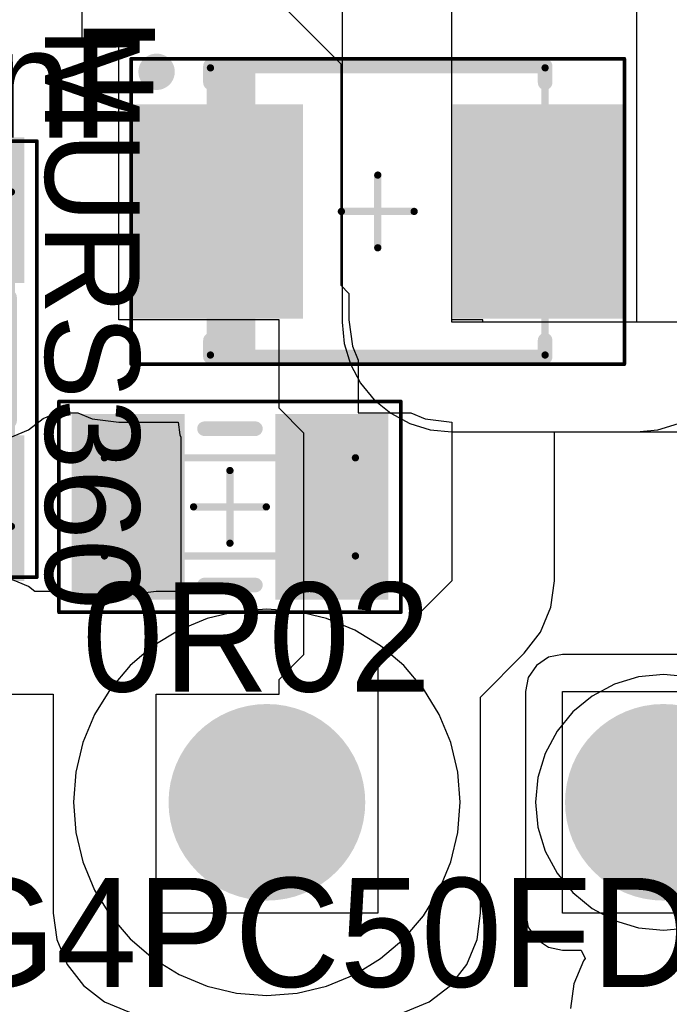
# Model space of a CAD drawing. Header units: millimetres. Extents: x 25.4 to 95.4, y 25.4 to 70.5.
# Tile 4 of 13: x 37.2 to 46.2, y 49 to 62.6. Entities that reach past the tile are written whole.
import ezdxf

# ---------------------------------------------------------------- set-up
doc = ezdxf.new("R2010")
doc.units = ezdxf.units.MM
for name, color, linetype in [('BottomLayer', 5, 'Continuous'), ('BottomSolder', 6, 'Continuous'), ('Mechanical13', 56, 'Continuous'), ('Mechanical15', 56, 'Continuous'), ('MultiLayer', 9, 'Continuous'), ('PadHoleLayer', 156, 'Continuous'), ('TopLayer', 1, 'Continuous'), ('TopOverlay', 2, 'Continuous'), ('TopPaste', 8, 'Continuous'), ('TopSolder', 216, 'Continuous')]:
    doc.layers.add(name, color=color, linetype=linetype)

# ---------------------------------------------------------------- blocks, each defined once
blk = doc.blocks.new('TO_247AC_B_6')
at = {"layer": 'BottomLayer', "const_width": 1.25}
for points in [[(-6.075, 0, 1), (-4.825, 0, 1)], [(-0.625, 0, 1), (0.625, 0, 1)], [(4.825, 0, 1), (6.075, 0, 1)]]:
    blk.add_lwpolyline(points, format="xyb", close=True, dxfattribs=at)
at = {"layer": 'BottomSolder', "const_width": 1.352}
for points in [[(-6.126, 0, 1), (-4.774, 0, 1)], [(-0.676, 0, 1), (0.676, 0, 1)], [(4.774, 0, 1), (6.126, 0, 1)]]:
    blk.add_lwpolyline(points, format="xyb", close=True, dxfattribs=at)
at = {"layer": 'MultiLayer', "const_width": 1.25}
for points in [[(-6.075, 0, 1), (-4.825, 0, 1)], [(-0.625, 0, 1), (0.625, 0, 1)], [(4.825, 0, 1), (6.075, 0, 1)]]:
    blk.add_lwpolyline(points, format="xyb", close=True, dxfattribs=at)
at = {"layer": 'PadHoleLayer', "const_width": 0.8}
for points in [[(-5.85, 0, 1), (-5.05, 0, 1)], [(-0.4, 0, 1), (0.4, 0, 1)], [(5.05, 0, 1), (5.85, 0, 1)]]:
    blk.add_lwpolyline(points, format="xyb", close=True, dxfattribs=at)
at = {"layer": 'TopLayer', "const_width": 1.25}
for points in [[(-6.075, 0, 1), (-4.825, 0, 1)], [(-0.625, 0, 1), (0.625, 0, 1)], [(4.825, 0, 1), (6.075, 0, 1)]]:
    blk.add_lwpolyline(points, format="xyb", close=True, dxfattribs=at)
at = {"layer": 'TopSolder', "const_width": 1.352}
for points in [[(-6.126, 0, 1), (-4.774, 0, 1)], [(-0.676, 0, 1), (0.676, 0, 1)], [(4.774, 0, 1), (6.126, 0, 1)]]:
    blk.add_lwpolyline(points, format="xyb", close=True, dxfattribs=at)
blk = doc.blocks.new('CAP_1812_TDK_9')
at = {"layer": 'Mechanical13', "const_width": 0.1}
for points in [[(2.3, 1.6), (-2.3, 1.6)], [(-2.3, -1.6), (-2.3, 1.6)], [(2.3, -1.6), (2.3, 1.6)], [(2.3, -1.6), (-2.3, -1.6)]]:
    blk.add_lwpolyline(points, dxfattribs=at)
at = {"layer": 'Mechanical13', "const_width": 0.05}
for points in [[(-2.325, 1.6, 1), (-2.275, 1.6, 1)], [(-2.325, 1.6, 1), (-2.275, 1.6, 1)], [(2.275, 1.6, 1), (2.325, 1.6, 1)], [(2.275, 1.6, 1), (2.325, 1.6, 1)], [(-2.325, -1.6, 1), (-2.275, -1.6, 1)], [(-2.325, -1.6, 1), (-2.275, -1.6, 1)], [(2.275, -1.6, 1), (2.325, -1.6, 1)], [(2.275, -1.6, 1), (2.325, -1.6, 1)]]:
    blk.add_lwpolyline(points, format="xyb", close=True, dxfattribs=at)
at = {"layer": 'Mechanical15'}
for points, const_width in [([(3, 1.95), (-3, 1.95)], 0.05), ([(-3, -1.95), (-3, 1.95)], 0.05), ([(3, -1.95), (3, 1.95)], 0.05), ([(0, -0.5), (0, 0.5)], 0.1), ([(0.5, 0), (-0.5, 0)], 0.1), ([(3, -1.95), (-3, -1.95)], 0.05)]:
    blk.add_lwpolyline(points, dxfattribs=dict(at, const_width=const_width))
for points, const_width in [([(-3.013, 1.95, 1), (-2.988, 1.95, 1)], 0.025), ([(-3.013, 1.95, 1), (-2.988, 1.95, 1)], 0.025), ([(2.987, 1.95, 1), (3.012, 1.95, 1)], 0.025), ([(2.987, 1.95, 1), (3.012, 1.95, 1)], 0.025), ([(-0.025, 0.5, 1), (0.025, 0.5, 1)], 0.05), ([(-0.525, 0, 1), (-0.475, 0, 1)], 0.05), ([(0.475, 0, 1), (0.525, 0, 1)], 0.05), ([(-0.025, -0.5, 1), (0.025, -0.5, 1)], 0.05), ([(-3.013, -1.95, 1), (-2.988, -1.95, 1)], 0.025), ([(-3.013, -1.95, 1), (-2.988, -1.95, 1)], 0.025), ([(2.987, -1.95, 1), (3.012, -1.95, 1)], 0.025), ([(2.987, -1.95, 1), (3.012, -1.95, 1)], 0.025)]:
    blk.add_lwpolyline(points, format="xyb", close=True, dxfattribs=dict(at, const_width=const_width))
at = {"layer": 'TopLayer'}
for points in [[(-1.15, -1.675), (-1.15, 1.675), (-2.95, -1.675), (-2.95, 1.675)], [(2.95, -1.675), (2.95, 1.675), (1.15, -1.675), (1.15, 1.675)]]:
    blk.add_solid(points, dxfattribs=at)
at = {"layer": 'TopOverlay', "const_width": 0.2}
for points in [[(0.85, 1.575), (-0.85, 1.575)], [(0.85, -1.575), (-0.85, -1.575)]]:
    blk.add_lwpolyline(points, dxfattribs=at)
at = {"layer": 'TopOverlay', "const_width": 0.1}
for points in [[(-0.9, 1.575, 1), (-0.8, 1.575, 1)], [(0.8, 1.575, 1), (0.9, 1.575, 1)], [(-0.9, -1.575, 1), (-0.8, -1.575, 1)], [(0.8, -1.575, 1), (0.9, -1.575, 1)]]:
    blk.add_lwpolyline(points, format="xyb", close=True, dxfattribs=at)
at = {"layer": 'TopPaste'}
for points in [[(-1.15, -1.675), (-1.15, 1.675), (-2.95, -1.675), (-2.95, 1.675)], [(2.95, -1.675), (2.95, 1.675), (1.15, -1.675), (1.15, 1.675)]]:
    blk.add_solid(points, dxfattribs=at)
at = {"layer": 'TopSolder'}
for points in [[(-1.048, -1.777), (-1.048, 1.777), (-3.052, -1.777), (-3.052, 1.777)], [(3.052, -1.777), (3.052, 1.777), (1.048, -1.777), (1.048, 1.777)]]:
    blk.add_solid(points, dxfattribs=at)
blk = doc.blocks.new('ONSC_SMB_2_403A_03_V_18')
at = {"layer": 'Mechanical13', "const_width": 0.1}
for points in [[(-2.3, 1.975), (2.3, 1.975)], [(-2.3, -1.975), (-2.3, 1.975)], [(2.3, -1.975), (2.3, 1.975)], [(-2.3, -1.975), (2.3, -1.975)]]:
    blk.add_lwpolyline(points, dxfattribs=at)
at = {"layer": 'Mechanical13', "const_width": 0.05}
for points in [[(-2.325, 1.975, 1), (-2.275, 1.975, 1)], [(-2.325, 1.975, 1), (-2.275, 1.975, 1)], [(2.275, 1.975, 1), (2.325, 1.975, 1)], [(2.275, 1.975, 1), (2.325, 1.975, 1)], [(-2.325, -1.975, 1), (-2.275, -1.975, 1)], [(-2.325, -1.975, 1), (-2.275, -1.975, 1)], [(2.275, -1.975, 1), (2.325, -1.975, 1)], [(2.275, -1.975, 1), (2.325, -1.975, 1)]]:
    blk.add_lwpolyline(points, format="xyb", close=True, dxfattribs=at)
at = {"layer": 'Mechanical13'}
blk.add_solid([(-2.3, -1.975), (-1.681, -1.975), (-2.3, 1.975), (-1.681, 1.975)], dxfattribs=at)
at = {"layer": 'Mechanical15'}
for points, const_width in [([(-3.39, 2.1), (3.39, 2.1)], 0.05), ([(-3.39, -2.1), (-3.39, 2.1)], 0.05), ([(3.39, -2.1), (3.39, 2.1)], 0.05), ([(0, -0.5), (0, 0.5)], 0.1), ([(-0.5, 0), (0.5, 0)], 0.1), ([(-3.39, -2.1), (3.39, -2.1)], 0.05)]:
    blk.add_lwpolyline(points, dxfattribs=dict(at, const_width=const_width))
for points, const_width in [([(-3.402, 2.1, 1), (-3.377, 2.1, 1)], 0.025), ([(-3.402, 2.1, 1), (-3.377, 2.1, 1)], 0.025), ([(3.377, 2.1, 1), (3.402, 2.1, 1)], 0.025), ([(3.377, 2.1, 1), (3.402, 2.1, 1)], 0.025), ([(-0.025, 0.5, 1), (0.025, 0.5, 1)], 0.05), ([(-0.525, 0, 1), (-0.475, 0, 1)], 0.05), ([(0.475, 0, 1), (0.525, 0, 1)], 0.05), ([(-0.025, -0.5, 1), (0.025, -0.5, 1)], 0.05), ([(-3.402, -2.1, 1), (-3.377, -2.1, 1)], 0.025), ([(-3.402, -2.1, 1), (-3.377, -2.1, 1)], 0.025), ([(3.377, -2.1, 1), (3.402, -2.1, 1)], 0.025), ([(3.377, -2.1, 1), (3.402, -2.1, 1)], 0.025)]:
    blk.add_lwpolyline(points, format="xyb", close=True, dxfattribs=dict(at, const_width=const_width))
at = {"layer": 'TopLayer'}
for points in [[(-1.131, -1.371), (-1.131, 1.371), (-3.29, -1.371), (-3.29, 1.371)], [(3.289, -1.371), (3.289, 1.371), (1.13, -1.371), (1.13, 1.371)]]:
    blk.add_solid(points, dxfattribs=at)
at = {"layer": 'TopOverlay'}
for points, const_width in [([(-2.915, 1.921, 1), (-3.165, 1.921, 1)], 0.25), ([(-3.227, 1.921, 1), (-3.102, 1.921, 1)], 0.125), ([(-2.977, 1.921, 1), (-2.852, 1.921, 1)], 0.125), ([(-2.35, 2, 1), (-2.25, 2, 1)], 0.1), ([(-2.35, 2, 1), (-2.25, 2, 1)], 0.1), ([(2.25, 2, 1), (2.35, 2, 1)], 0.1), ([(2.25, 2, 1), (2.35, 2, 1)], 0.1), ([(-2.35, 1.772, 1), (-2.25, 1.772, 1)], 0.1), ([(2.25, 1.772, 1), (2.35, 1.772, 1)], 0.1), ([(-2.35, -1.772, 1), (-2.25, -1.772, 1)], 0.1), ([(2.25, -1.772, 1), (2.35, -1.772, 1)], 0.1), ([(-2.35, -2, 1), (-2.25, -2, 1)], 0.1), ([(-2.35, -2, 1), (-2.25, -2, 1)], 0.1), ([(2.25, -2, 1), (2.35, -2, 1)], 0.1), ([(2.25, -2, 1), (2.35, -2, 1)], 0.1)]:
    blk.add_lwpolyline(points, format="xyb", close=True, dxfattribs=dict(at, const_width=const_width))
at = {"layer": 'TopOverlay', "const_width": 0.2}
for points in [[(-2.3, 1.772), (-2.3, 2)], [(-2.3, 2), (2.3, 2)], [(2.3, 1.772), (2.3, 2)], [(-2.3, -2), (-2.3, -1.772)], [(2.3, -2), (2.3, -1.772)], [(-2.3, -2), (2.3, -2)]]:
    blk.add_lwpolyline(points, dxfattribs=at)
at = {"layer": 'TopPaste'}
for points in [[(-1.131, -1.371), (-1.131, 1.371), (-3.29, -1.371), (-3.29, 1.371)], [(3.289, -1.371), (3.289, 1.371), (1.13, -1.371), (1.13, 1.371)]]:
    blk.add_solid(points, dxfattribs=at)
at = {"layer": 'TopSolder'}
for points in [[(-1.029, -1.473), (-1.029, 1.473), (-3.391, -1.473), (-3.391, 1.473)], [(3.391, -1.473), (3.391, 1.473), (1.029, -1.473), (1.029, 1.473)]]:
    blk.add_solid(points, dxfattribs=at)
blk = doc.blocks.new('RES_1206_26')
at = {"layer": 'Mechanical13', "const_width": 0.1}
for points in [[(-1.725, -0.675), (-1.725, 0.675)], [(-1.725, 0.675), (1.725, 0.675)], [(1.725, -0.675), (1.725, 0.675)], [(-1.725, -0.675), (1.725, -0.675)]]:
    blk.add_lwpolyline(points, dxfattribs=at)
at = {"layer": 'Mechanical13', "const_width": 0.05}
for points in [[(-1.75, 0.675, 1), (-1.7, 0.675, 1)], [(-1.75, 0.675, 1), (-1.7, 0.675, 1)], [(1.7, 0.675, 1), (1.75, 0.675, 1)], [(1.7, 0.675, 1), (1.75, 0.675, 1)], [(-1.75, -0.675, 1), (-1.7, -0.675, 1)], [(-1.75, -0.675, 1), (-1.7, -0.675, 1)], [(1.7, -0.675, 1), (1.75, -0.675, 1)], [(1.7, -0.675, 1), (1.75, -0.675, 1)]]:
    blk.add_lwpolyline(points, format="xyb", close=True, dxfattribs=at)
at = {"layer": 'Mechanical15'}
for points, const_width in [([(-2.35, -1.45), (-2.35, 1.45)], 0.05), ([(-2.35, 1.45), (2.35, 1.45)], 0.05), ([(2.35, -1.45), (2.35, 1.45)], 0.05), ([(0, -0.5), (0, 0.5)], 0.1), ([(-0.5, 0), (0.5, 0)], 0.1), ([(-2.35, -1.45), (2.35, -1.45)], 0.05)]:
    blk.add_lwpolyline(points, dxfattribs=dict(at, const_width=const_width))
for points, const_width in [([(-2.362, 1.45, 1), (-2.338, 1.45, 1)], 0.025), ([(-2.362, 1.45, 1), (-2.338, 1.45, 1)], 0.025), ([(2.338, 1.45, 1), (2.362, 1.45, 1)], 0.025), ([(2.338, 1.45, 1), (2.362, 1.45, 1)], 0.025), ([(-0.025, 0.5, 1), (0.025, 0.5, 1)], 0.05), ([(-0.525, 0, 1), (-0.475, 0, 1)], 0.05), ([(0.475, 0, 1), (0.525, 0, 1)], 0.05), ([(-0.025, -0.5, 1), (0.025, -0.5, 1)], 0.05), ([(-2.362, -1.45, 1), (-2.338, -1.45, 1)], 0.025), ([(-2.362, -1.45, 1), (-2.338, -1.45, 1)], 0.025), ([(2.338, -1.45, 1), (2.362, -1.45, 1)], 0.025), ([(2.338, -1.45, 1), (2.362, -1.45, 1)], 0.025)]:
    blk.add_lwpolyline(points, format="xyb", close=True, dxfattribs=dict(at, const_width=const_width))
at = {"layer": 'TopLayer'}
for points in [[(-0.725, -1.175), (-0.725, 1.175), (-2.075, -1.175), (-2.075, 1.175)], [(2.075, -1.175), (2.075, 1.175), (0.725, -1.175), (0.725, 1.175)]]:
    blk.add_solid(points, dxfattribs=at)
at = {"layer": 'TopOverlay', "const_width": 0.2}
for points in [[(-0.35, 1.075), (0.35, 1.075)], [(-0.35, -1.075), (0.35, -1.075)]]:
    blk.add_lwpolyline(points, dxfattribs=at)
at = {"layer": 'TopOverlay', "const_width": 0.1}
for points in [[(-0.4, 1.075, 1), (-0.3, 1.075, 1)], [(0.3, 1.075, 1), (0.4, 1.075, 1)], [(-0.4, -1.075, 1), (-0.3, -1.075, 1)], [(0.3, -1.075, 1), (0.4, -1.075, 1)]]:
    blk.add_lwpolyline(points, format="xyb", close=True, dxfattribs=at)
at = {"layer": 'TopPaste'}
for points in [[(-0.725, -1.175), (-0.725, 1.175), (-2.075, -1.175), (-2.075, 1.175)], [(2.075, -1.175), (2.075, 1.175), (0.725, -1.175), (0.725, 1.175)]]:
    blk.add_solid(points, dxfattribs=at)
at = {"layer": 'TopSolder'}
for points in [[(-0.623, -1.277), (-0.623, 1.277), (-2.177, -1.277), (-2.177, 1.277)], [(2.177, -1.277), (2.177, 1.277), (0.623, -1.277), (0.623, 1.277)]]:
    blk.add_solid(points, dxfattribs=at)

msp = doc.modelspace()

# ---------------------------------------------------------------- linework, layer by layer
at = {"layer": 'BottomLayer'}
for p, q in [((43.18, 58.42), (43.18, 68.953)), ((41.673, 64.461), (41.673, 58.42)), ((41.673, 58.42), (41.702, 58.126)), ((49.401, 58.42), (43.18, 58.42)), ((41.702, 58.126), (41.787, 57.843)), ((41.787, 57.843), (41.927, 57.583)), ((41.927, 57.583), (42.114, 57.354)), ((42.114, 57.354), (42.343, 57.167)), ((42.343, 57.167), (42.603, 57.027)), ((42.603, 57.027), (42.886, 56.942)), ((42.886, 56.942), (43.18, 56.913)), ((43.18, 56.913), (49.401, 56.913)), ((40.64, 54.474), (40.224, 54.441)), ((41.056, 54.441), (40.64, 54.474)), ((39.819, 54.344), (39.433, 54.184)), ((40.224, 54.441), (39.819, 54.344)), ((41.461, 54.344), (41.056, 54.441)), ((41.847, 54.184), (41.461, 54.344)), ((39.433, 54.184), (39.078, 53.967)), ((42.202, 53.967), (41.847, 54.184)), ((39.078, 53.967), (38.76, 53.696)), ((42.52, 53.696), (42.202, 53.967)), ((38.76, 53.696), (38.489, 53.378)), ((42.791, 53.378), (42.52, 53.696)), ((45.747, 53.541), (45.417, 53.441)), ((46.09, 53.574), (45.747, 53.541)), ((46.433, 53.541), (46.09, 53.574)), ((38.489, 53.378), (38.272, 53.023)), ((43.008, 53.023), (42.791, 53.378)), ((45.417, 53.441), (45.113, 53.278)), ((45.113, 53.278), (44.847, 53.059)), ((38.272, 53.023), (38.112, 52.637)), ((43.168, 52.637), (43.008, 53.023)), ((44.847, 53.059), (44.628, 52.793)), ((44.628, 52.793), (44.465, 52.489)), ((38.112, 52.637), (38.015, 52.232)), ((43.265, 52.232), (43.168, 52.637)), ((44.465, 52.489), (44.365, 52.159)), ((38.015, 52.232), (37.982, 51.816)), ((43.298, 51.816), (43.265, 52.232)), ((44.365, 52.159), (44.332, 51.816)), ((37.982, 51.816), (38.015, 51.4)), ((43.265, 51.4), (43.298, 51.816)), ((44.332, 51.816), (44.365, 51.473)), ((44.365, 51.473), (44.465, 51.143)), ((38.015, 51.4), (38.112, 50.995)), ((43.168, 50.995), (43.265, 51.4)), ((44.465, 51.143), (44.628, 50.839)), ((38.112, 50.995), (38.272, 50.609)), ((43.008, 50.609), (43.168, 50.995)), ((44.628, 50.839), (44.847, 50.573)), ((38.272, 50.609), (38.489, 50.254)), ((42.791, 50.254), (43.008, 50.609)), ((44.847, 50.573), (45.113, 50.354)), ((38.489, 50.254), (38.76, 49.936)), ((42.52, 49.936), (42.791, 50.254)), ((45.113, 50.354), (45.417, 50.191)), ((45.417, 50.191), (45.747, 50.091)), ((45.747, 50.091), (46.09, 50.058)), ((46.09, 50.058), (46.433, 50.091)), ((38.76, 49.936), (39.078, 49.665)), ((42.202, 49.665), (42.52, 49.936)), ((39.078, 49.665), (39.433, 49.448)), ((41.847, 49.448), (42.202, 49.665)), ((39.433, 49.448), (39.819, 49.288)), ((41.461, 49.288), (41.847, 49.448)), ((39.819, 49.288), (40.224, 49.191)), ((40.224, 49.191), (40.64, 49.158)), ((40.64, 49.158), (41.056, 49.191)), ((41.056, 49.191), (41.461, 49.288))]:
    msp.add_line(p, q, dxfattribs=at)
at = {"layer": 'TopLayer'}
for p, q in [((38.1, 62.262), (38.1, 66.548)), ((45.72, 64.516), (45.72, 58.42)), ((43.18, 58.455), (43.18, 64.008)), ((40.64, 62.992), (41.656, 61.976)), ((38.603, 62.262), (38.1, 62.262)), ((38.603, 58.455), (38.603, 62.262)), ((41.656, 61.976), (41.656, 61.468)), ((41.656, 61.468), (41.656, 58.928)), ((41.656, 58.928), (41.768, 58.816)), ((41.768, 58.816), (41.768, 58.455)), ((40.807, 58.455), (38.603, 58.455)), ((40.807, 57.237), (40.807, 58.455)), ((41.768, 58.455), (41.816, 58.09)), ((43.607, 58.455), (43.18, 58.455)), ((43.607, 58.42), (43.607, 58.455)), ((45.72, 58.42), (43.607, 58.42)), ((41.816, 58.09), (41.894, 57.9)), ((41.894, 57.9), (41.894, 57.173)), ((37.567, 57.095), (37.753, 57.173)), ((37.753, 57.173), (38.041, 57.173)), ((38.041, 57.173), (38.237, 57.091)), ((41.148, 56.896), (40.807, 57.237)), ((41.894, 57.173), (42.618, 57.173)), ((42.618, 57.173), (42.815, 57.091)), ((37.363, 56.939), (37.567, 57.095)), ((38.237, 57.091), (38.603, 57.043)), ((38.603, 57.043), (39.42, 57.043)), ((39.42, 57.043), (39.443, 56.872)), ((42.815, 57.091), (43.18, 57.043)), ((43.18, 57.043), (43.18, 54.864)), ((46.014, 56.942), (46.297, 57.027)), ((37.022, 56.798), (37.363, 56.939)), ((41.148, 53.848), (41.148, 56.896)), ((44.592, 54.864), (44.592, 56.913)), ((44.592, 56.913), (45.72, 56.913)), ((45.72, 56.913), (46.014, 56.942)), ((39.443, 56.872), (39.457, 56.838)), ((39.457, 56.838), (39.457, 54.717)), ((37.363, 54.785), (37.022, 54.926)), ((43.18, 54.864), (42.164, 53.848)), ((44.544, 54.499), (44.592, 54.864)), ((37.451, 54.717), (37.363, 54.785)), ((37.704, 54.717), (37.451, 54.717)), ((38.069, 54.669), (37.704, 54.717)), ((38.41, 54.528), (38.069, 54.669)), ((38.751, 54.669), (38.41, 54.528)), ((39.116, 54.717), (38.751, 54.669)), ((39.457, 54.717), (39.116, 54.717)), ((44.403, 54.158), (44.544, 54.499)), ((44.178, 53.866), (44.403, 54.158)), ((40.807, 53.507), (41.148, 53.848)), ((42.164, 53.848), (42.164, 50.292)), ((43.576, 53.263), (44.178, 53.866)), ((44.509, 53.811), (44.344, 53.7)), ((44.704, 53.85), (44.509, 53.811)), ((48.049, 53.85), (44.704, 53.85)), ((44.344, 53.7), (44.233, 53.535)), ((40.807, 53.305), (40.807, 53.507)), ((44.233, 53.535), (44.194, 53.34)), ((36.657, 53.305), (37.704, 53.305)), ((37.704, 53.305), (37.704, 50.292)), ((39.116, 50.292), (39.116, 53.305)), ((39.116, 53.305), (40.807, 53.305)), ((43.576, 50.292), (43.576, 53.263)), ((44.194, 53.34), (44.194, 50.292)), ((44.704, 50.292), (44.704, 53.34)), ((44.704, 53.34), (48.26, 53.34)), ((37.704, 50.292), (37.752, 49.927)), ((42.164, 50.292), (39.116, 50.292)), ((43.528, 49.927), (43.576, 50.292)), ((44.194, 50.292), (44.233, 50.097)), ((47.752, 50.292), (44.704, 50.292)), ((44.233, 50.097), (44.344, 49.932)), ((37.752, 49.927), (37.893, 49.586)), ((43.387, 49.586), (43.528, 49.927)), ((44.344, 49.932), (44.509, 49.821)), ((44.509, 49.821), (44.704, 49.782)), ((44.704, 49.782), (44.959, 49.782)), ((44.959, 49.782), (45.015, 49.668)), ((37.893, 49.586), (38.118, 49.294)), ((43.162, 49.294), (43.387, 49.586)), ((44.991, 49.636), (44.86, 49.32)), ((45.015, 49.668), (44.991, 49.636)), ((44.86, 49.32), (44.815, 48.981)), ((38.118, 49.294), (38.41, 49.069)), ((42.87, 49.069), (43.162, 49.294)), ((38.41, 49.069), (38.751, 48.928)), ((42.529, 48.928), (42.87, 49.069))]:
    msp.add_line(p, q, dxfattribs=at)

# ---------------------------------------------------------------- block references
for name, p, rotation in [('ONSC_SMB_2_403A_03_V_18', (42.164, 59.944), 360), ('CAP_1812_TDK_9', (35.528, 57.912), 270), ('RES_1206_26', (40.132, 55.88), 360), ('TO_247AC_B_6', (40.64, 51.816), 180)]:
    msp.add_blockref(name, p, dxfattribs=dict(rotation=rotation))

# ---------------------------------------------------------------- texts
at = {"layer": 'TopOverlay'}
for s, p in [('470nF', (33.496, 60.96)), ('0R02', (38.1, 53.34)), ('IRG4PC50FD', (34.174, 49.276))]:
    msp.add_text(s, height=1.5, dxfattribs=at).set_placement(p)
msp.add_text('MURS360', height=1.3, rotation=270, dxfattribs=at).set_placement((37.592, 62.484))

doc.saveas('drawing.dxf')
